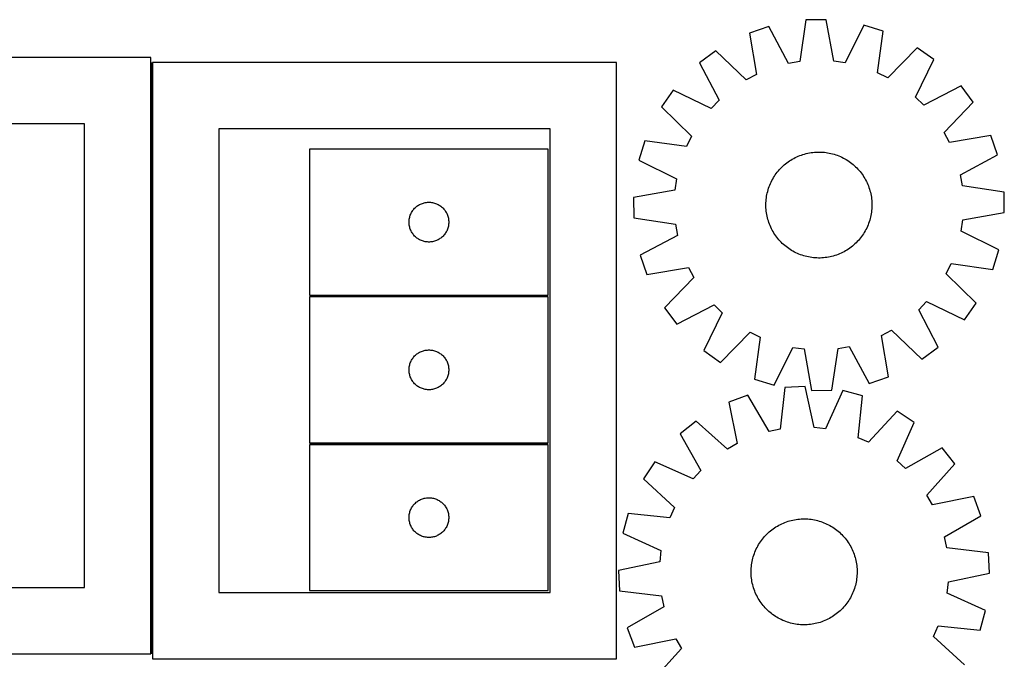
# Model space of a CAD drawing. Header units: millimetres. Extents: x 7 to 1493, y 7 to 2993.
# Tile 5 of 13: x 741 to 1484, y 639 to 1122. Entities that reach past the tile are written whole.
import ezdxf

# ---------------------------------------------------------------- set-up
doc = ezdxf.new("R2010")
doc.units = ezdxf.units.MM
doc.layers.add('COMMON', color=5, linetype='CONTINUOUS', true_color=0x0000ff)
doc.layers.add('CUT', color=7, linetype='CONTINUOUS', true_color=0x000000)

msp = doc.modelspace()

# ---------------------------------------------------------------- linework, layer by layer
at = {"layer": 'COMMON'}
for p, q in [((840.54634, 1089.3806), (840.54634, 643.266221)), ((959.725614, 913.223179), (1139.725614, 913.223179)), ((959.725614, 801.723178), (1139.725614, 801.723178))]:
    msp.add_line(p, q, dxfattribs=at)
at = {"layer": 'CUT'}
for p, q in [((1306.110115, 1116.657382), (1291.550014, 1111.68405)), ((1321.108113, 1088.65676), (1306.110115, 1116.657382)), ((1334.227524, 1121.543805), (1329.555838, 1090.12486)), ((1349.611846, 1121.774407), (1334.227524, 1121.543805)), ((1355.223122, 1090.509597), (1349.611846, 1121.774407)), ((1377.863079, 1117.732914), (1363.711054, 1089.295352)), ((1392.565698, 1113.198212), (1377.863079, 1117.732914)), ((1291.550014, 1111.68405), (1296.815965, 1080.359227)), ((1388.240982, 1081.729631), (1392.565698, 1113.198212)), ((1418.185328, 1100.624413), (1395.938262, 1077.951901)), ((1430.76705, 1091.768296), (1418.185328, 1100.624413)), ((839.79634, 1093.266221), (489.79634, 1093.266221)), ((839.79634, 643.266221), (839.79634, 1093.266221)), ((1266.318757, 1098.348028), (1254.008123, 1089.118789)), ((1289.235369, 1076.352491), (1266.318757, 1098.348028)), ((1191.296341, 1089.3806), (841.296341, 1089.3806)), ((841.296341, 1089.3806), (841.296341, 639.3806)), ((1191.296341, 639.3806), (1191.296341, 1089.3806)), ((1254.008123, 1089.118789), (1268.696243, 1060.954381)), ((1329.555838, 1090.12486), (1321.108113, 1088.65676)), ((1363.711054, 1089.295352), (1355.223122, 1090.509597)), ((1416.929674, 1063.176308), (1430.76705, 1091.768296)), ((1296.815965, 1080.359227), (1289.235369, 1076.352491)), ((1395.938262, 1077.951901), (1388.240982, 1081.729631)), ((1451.247248, 1071.893002), (1423.082839, 1057.204883)), ((1460.476486, 1059.582368), (1451.247248, 1071.893002)), ((1234.132829, 1068.638591), (1225.276712, 1056.056869)), ((1262.724817, 1054.801215), (1234.132829, 1068.638591)), ((1423.082839, 1057.204883), (1416.929674, 1063.176308)), ((1225.276712, 1056.056869), (1247.949225, 1033.809804)), ((1268.696243, 1060.954381), (1262.724817, 1054.801215)), ((1438.480949, 1036.665756), (1460.476486, 1059.582368)), ((789.79634, 1043.266221), (539.79634, 1043.266221)), ((789.79634, 693.266221), (789.79634, 1043.266221)), ((1141.296341, 1039.3806), (891.296341, 1039.3806)), ((891.296341, 1039.3806), (891.296341, 689.3806)), ((1141.296341, 689.3806), (1141.296341, 1039.3806)), ((1247.949225, 1033.809804), (1244.171494, 1026.112523)), ((1442.487686, 1029.08516), (1438.480949, 1036.665756)), ((1473.812508, 1034.351111), (1442.487686, 1029.08516)), ((1478.78584, 1019.791011), (1473.812508, 1034.351111)), ((1212.702913, 1030.43724), (1208.168211, 1015.73462)), ((1244.171494, 1026.112523), (1212.702913, 1030.43724)), ((1139.725614, 1023.97318), (959.725614, 1023.97318)), ((959.725614, 1023.97318), (959.725614, 913.97318)), ((1139.725614, 913.97318), (1139.725614, 1023.97318)), ((1326.161404, 1017.680977), (1327.294551, 1018.224103)), ((1327.294551, 1018.224103), (1328.444198, 1018.731368)), ((1328.444198, 1018.731368), (1329.609212, 1019.202272)), ((1329.609212, 1019.202272), (1330.788442, 1019.636349)), ((1330.788442, 1019.636349), (1331.980725, 1020.033171)), ((1331.980725, 1020.033171), (1333.184884, 1020.392347)), ((1333.184884, 1020.392347), (1334.399731, 1020.713522)), ((1334.399731, 1020.713522), (1335.624067, 1020.99638)), ((1335.624067, 1020.99638), (1336.856684, 1021.240641)), ((1336.856684, 1021.240641), (1338.096364, 1021.446063)), ((1338.096364, 1021.446063), (1339.341886, 1021.612445)), ((1339.341886, 1021.612445), (1340.592019, 1021.739622)), ((1340.592019, 1021.739622), (1341.84553, 1021.827469)), ((1341.84553, 1021.827469), (1343.101182, 1021.875899)), ((1343.101182, 1021.875899), (1344.357735, 1021.884863)), ((1344.357735, 1021.884863), (1345.61395, 1021.854354)), ((1345.61395, 1021.854354), (1346.868587, 1021.784402)), ((1346.868587, 1021.784402), (1348.120407, 1021.675075)), ((1348.120407, 1021.675075), (1349.368176, 1021.526481)), ((1349.368176, 1021.526481), (1350.610662, 1021.338767)), ((1350.610662, 1021.338767), (1351.846638, 1021.112118)), ((1351.846638, 1021.112118), (1353.074885, 1020.846758)), ((1353.074885, 1020.846758), (1354.294191, 1020.542949)), ((1354.294191, 1020.542949), (1355.503352, 1020.200991)), ((1355.503352, 1020.200991), (1356.701176, 1019.821221)), ((1356.701176, 1019.821221), (1357.88648, 1019.404013)), ((1357.88648, 1019.404013), (1359.058093, 1018.94978)), ((1359.058093, 1018.94978), (1360.214862, 1018.45897)), ((1360.214862, 1018.45897), (1361.355642, 1017.932067)), ((1361.355642, 1017.932067), (1362.479309, 1017.369592)), ((1450.785219, 1004.793012), (1478.78584, 1019.791011)), ((1208.168211, 1015.73462), (1236.605773, 1001.582595)), ((1315.091879, 1009.517206), (1315.974058, 1010.412063)), ((1315.974058, 1010.412063), (1316.883909, 1011.278768)), ((1316.883909, 1011.278768), (1317.820535, 1012.116466)), ((1317.820535, 1012.116466), (1318.783012, 1012.924331)), ((1318.783012, 1012.924331), (1319.770389, 1013.701565)), ((1319.770389, 1013.701565), (1320.781693, 1014.447401)), ((1320.781693, 1014.447401), (1321.815925, 1015.161103)), ((1321.815925, 1015.161103), (1322.872065, 1015.841967)), ((1322.872065, 1015.841967), (1323.949069, 1016.489321)), ((1323.949069, 1016.489321), (1325.045877, 1017.102527)), ((1325.045877, 1017.102527), (1326.161404, 1017.680977)), ((1362.479309, 1017.369592), (1363.584754, 1016.772098)), ((1363.584754, 1016.772098), (1364.670886, 1016.140177)), ((1364.670886, 1016.140177), (1365.736633, 1015.474451)), ((1365.736633, 1015.474451), (1366.780942, 1014.775578)), ((1366.780942, 1014.775578), (1367.802785, 1014.044247)), ((1367.802785, 1014.044247), (1368.801151, 1013.28118)), ((1368.801151, 1013.28118), (1369.775057, 1012.48713)), ((1369.775057, 1012.48713), (1370.72354, 1011.662881)), ((1370.72354, 1011.662881), (1371.645665, 1010.809246)), ((1371.645665, 1010.809246), (1372.540521, 1009.927068)), ((1309.760949, 1002.542427), (1310.426674, 1003.608174)), ((1310.426674, 1003.608174), (1311.125548, 1004.652484)), ((1311.125548, 1004.652484), (1311.856879, 1005.674326)), ((1311.856879, 1005.674326), (1312.619946, 1006.672693)), ((1312.619946, 1006.672693), (1313.413995, 1007.646598)), ((1313.413995, 1007.646598), (1314.238244, 1008.595081)), ((1314.238244, 1008.595081), (1315.091879, 1009.517206)), ((1372.540521, 1009.927068), (1373.407226, 1009.017216)), ((1373.407226, 1009.017216), (1374.244924, 1008.08059)), ((1374.244924, 1008.08059), (1375.052789, 1007.118114)), ((1375.052789, 1007.118114), (1375.830023, 1006.130736)), ((1375.830023, 1006.130736), (1376.575859, 1005.119432)), ((1376.575859, 1005.119432), (1377.289562, 1004.085201)), ((1377.289562, 1004.085201), (1377.970426, 1003.029061)), ((1377.970426, 1003.029061), (1378.61778, 1001.952056)), ((1452.253319, 996.345288), (1450.785219, 1004.793012)), ((1236.605773, 1001.582595), (1235.391529, 993.094664)), ((1306.079905, 994.572717), (1306.497112, 995.758021)), ((1306.497112, 995.758021), (1306.951345, 996.929635)), ((1306.951345, 996.929635), (1307.442155, 998.086403)), ((1307.442155, 998.086403), (1307.969058, 999.227183)), ((1307.969058, 999.227183), (1308.531534, 1000.350851)), ((1308.531534, 1000.350851), (1309.129027, 1001.456296)), ((1309.129027, 1001.456296), (1309.760949, 1002.542427)), ((1378.61778, 1001.952056), (1379.230985, 1000.855249)), ((1379.230985, 1000.855249), (1379.809436, 999.739721)), ((1379.809436, 999.739721), (1380.352562, 998.606575)), ((1380.352562, 998.606575), (1380.859827, 997.456927)), ((1380.859827, 997.456927), (1381.33073, 996.291914)), ((1381.33073, 996.291914), (1381.764807, 995.112684)), ((1483.672264, 991.673602), (1452.253319, 996.345288)), ((1235.391529, 993.094664), (1204.126719, 987.483387)), ((1304.374645, 987.239718), (1304.562359, 988.482203)), ((1304.562359, 988.482203), (1304.789007, 989.718179)), ((1304.789007, 989.718179), (1305.054367, 990.946426)), ((1305.054367, 990.946426), (1305.358176, 992.165732)), ((1305.358176, 992.165732), (1305.700134, 993.374894)), ((1305.700134, 993.374894), (1306.079905, 994.572717)), ((1381.764807, 995.112684), (1382.16163, 993.9204)), ((1382.16163, 993.9204), (1382.520806, 992.716241)), ((1382.520806, 992.716241), (1382.841981, 991.501394)), ((1382.841981, 991.501394), (1383.124838, 990.277058)), ((1383.124838, 990.277058), (1383.369099, 989.044442)), ((1383.369099, 989.044442), (1383.574522, 987.804761)), ((1483.902865, 976.28928), (1483.672264, 991.673602)), ((1040.116716, 980.491387), (1040.722399, 980.970769)), ((1040.722399, 980.970769), (1041.351958, 981.418336)), ((1041.351958, 981.418336), (1042.003722, 981.8329)), ((1042.003722, 981.8329), (1042.675962, 982.213362)), ((1042.675962, 982.213362), (1043.366898, 982.558714)), ((1043.366898, 982.558714), (1044.074695, 982.86804)), ((1044.074695, 982.86804), (1044.797478, 983.140519)), ((1044.797478, 983.140519), (1045.533329, 983.375428)), ((1045.533329, 983.375428), (1046.280298, 983.572146)), ((1046.280298, 983.572146), (1047.036402, 983.73015)), ((1047.036402, 983.73015), (1047.799638, 983.849021)), ((1047.799638, 983.849021), (1048.567982, 983.928443)), ((1048.567982, 983.928443), (1049.339395, 983.968207)), ((1049.339395, 983.968207), (1050.111832, 983.968207)), ((1050.111832, 983.968207), (1050.883246, 983.928443)), ((1050.883246, 983.928443), (1051.651589, 983.849021)), ((1051.651589, 983.849021), (1052.414825, 983.73015)), ((1052.414825, 983.73015), (1053.17093, 983.572146)), ((1053.17093, 983.572146), (1053.917898, 983.375428)), ((1053.917898, 983.375428), (1054.653749, 983.140519)), ((1054.653749, 983.140519), (1055.376532, 982.86804)), ((1055.376532, 982.86804), (1056.08433, 982.558714)), ((1056.08433, 982.558714), (1056.775265, 982.213362)), ((1056.775265, 982.213362), (1057.447506, 981.8329)), ((1057.447506, 981.8329), (1058.099269, 981.418336)), ((1058.099269, 981.418336), (1058.728828, 980.970769)), ((1058.728828, 980.970769), (1059.334511, 980.491387)), ((1204.126719, 987.483387), (1204.35732, 972.099065)), ((1304.016262, 982.229277), (1304.046771, 983.485492)), ((1304.025227, 980.972723), (1304.016262, 982.229277)), ((1304.073657, 979.717072), (1304.025227, 980.972723)), ((1304.046771, 983.485492), (1304.116724, 984.740128)), ((1304.116724, 984.740128), (1304.226051, 985.991949)), ((1304.226051, 985.991949), (1304.374645, 987.239718)), ((1383.574522, 987.804761), (1383.740904, 986.559239)), ((1383.740904, 986.559239), (1383.868081, 985.309106)), ((1383.868081, 985.309106), (1383.955927, 984.055595)), ((1383.955927, 984.055595), (1384.004357, 982.799944)), ((1384.013322, 981.54339), (1383.982813, 980.287175)), ((1384.004357, 982.799944), (1384.013322, 981.54339)), ((1035.220198, 972.793247), (1035.436083, 973.534903)), ((1035.436083, 973.534903), (1035.689861, 974.264462)), ((1035.689861, 974.264462), (1035.98086, 974.979989)), ((1035.98086, 974.979989), (1036.308307, 975.679587)), ((1036.308307, 975.679587), (1036.671335, 976.361401)), ((1036.671335, 976.361401), (1037.06898, 977.023623)), ((1037.06898, 977.023623), (1037.500189, 977.664497)), ((1037.500189, 977.664497), (1037.963817, 978.282323)), ((1037.963817, 978.282323), (1038.458635, 978.875462)), ((1038.458635, 978.875462), (1038.983331, 979.442343)), ((1038.983331, 979.442343), (1039.536514, 979.981461)), ((1039.536514, 979.981461), (1040.116716, 980.491387)), ((1059.334511, 980.491387), (1059.914714, 979.981461)), ((1059.914714, 979.981461), (1060.467896, 979.442343)), ((1060.467896, 979.442343), (1060.992593, 978.875462)), ((1060.992593, 978.875462), (1061.487411, 978.282323)), ((1061.487411, 978.282323), (1061.951039, 977.664497)), ((1061.951039, 977.664497), (1062.382247, 977.023623)), ((1062.382247, 977.023623), (1062.779892, 976.361401)), ((1062.779892, 976.361401), (1063.14292, 975.679587)), ((1063.14292, 975.679587), (1063.470367, 974.979989)), ((1063.470367, 974.979989), (1063.761366, 974.264462)), ((1063.761366, 974.264462), (1064.015144, 973.534903)), ((1064.015144, 973.534903), (1064.23103, 972.793247)), ((1304.161503, 978.463561), (1304.073657, 979.717072)), ((1304.28868, 977.213427), (1304.161503, 978.463561)), ((1304.455062, 975.967906), (1304.28868, 977.213427)), ((1304.660485, 974.728225), (1304.455062, 975.967906)), ((1304.904746, 973.495609), (1304.660485, 974.728225)), ((1305.187603, 972.271273), (1304.904746, 973.495609)), ((1383.240577, 974.054488), (1382.975217, 972.82624)), ((1383.467225, 975.290464), (1383.240577, 974.054488)), ((1383.654939, 976.532949), (1383.467225, 975.290464)), ((1383.803533, 977.780718), (1383.654939, 976.532949)), ((1383.91286, 979.032538), (1383.803533, 977.780718)), ((1383.982813, 980.287175), (1383.91286, 979.032538)), ((1452.638055, 970.678003), (1483.902865, 976.28928)), ((1034.725614, 968.97318), (1034.745502, 969.745362)), ((1034.745502, 968.200999), (1034.725614, 968.97318)), ((1034.745502, 969.745362), (1034.805116, 970.515495)), ((1034.805116, 967.430865), (1034.745502, 968.200999)), ((1034.805116, 970.515495), (1034.904295, 971.281539)), ((1034.904295, 966.664822), (1034.805116, 967.430865)), ((1034.904295, 971.281539), (1035.042778, 972.041461)), ((1035.042778, 965.904899), (1034.904295, 966.664822)), ((1035.042778, 972.041461), (1035.220198, 972.793247)), ((1035.220198, 965.153114), (1035.042778, 965.904899)), ((1064.23103, 972.793247), (1064.408449, 972.041461)), ((1064.408449, 965.904899), (1064.23103, 965.153114)), ((1064.408449, 972.041461), (1064.546932, 971.281539)), ((1064.546932, 966.664822), (1064.408449, 965.904899)), ((1064.546932, 971.281539), (1064.646112, 970.515495)), ((1064.646112, 967.430865), (1064.546932, 966.664822)), ((1064.646112, 970.515495), (1064.705725, 969.745362)), ((1064.705725, 968.200999), (1064.646112, 967.430865)), ((1064.705725, 969.745362), (1064.725614, 968.97318)), ((1064.725614, 968.97318), (1064.705725, 968.200999)), ((1204.35732, 972.099065), (1235.776265, 967.427379)), ((1235.776265, 967.427379), (1237.244365, 958.979655)), ((1305.508778, 971.056426), (1305.187603, 972.271273)), ((1305.867954, 969.852266), (1305.508778, 971.056426)), ((1306.264777, 968.659983), (1305.867954, 969.852266)), ((1306.698854, 967.480753), (1306.264777, 968.659983)), ((1307.169757, 966.315739), (1306.698854, 967.480753)), ((1307.677022, 965.166092), (1307.169757, 966.315739)), ((1381.078239, 966.843032), (1380.587429, 965.686264)), ((1381.532472, 968.014646), (1381.078239, 966.843032)), ((1381.949679, 969.19995), (1381.532472, 968.014646)), ((1382.32945, 970.397773), (1381.949679, 969.19995)), ((1382.671408, 971.606935), (1382.32945, 970.397773)), ((1382.975217, 972.82624), (1382.671408, 971.606935)), ((1451.423811, 962.190072), (1452.638055, 970.678003)), ((1035.436083, 964.411458), (1035.220198, 965.153114)), ((1035.689861, 963.681899), (1035.436083, 964.411458)), ((1035.98086, 962.966372), (1035.689861, 963.681899)), ((1036.308307, 962.266773), (1035.98086, 962.966372)), ((1036.671335, 961.584959), (1036.308307, 962.266773)), ((1037.06898, 960.922737), (1036.671335, 961.584959)), ((1037.500189, 960.281864), (1037.06898, 960.922737)), ((1037.963817, 959.664038), (1037.500189, 960.281864)), ((1038.458635, 959.070899), (1037.963817, 959.664038)), ((1038.983331, 958.504018), (1038.458635, 959.070899)), ((1039.536514, 957.9649), (1038.983331, 958.504018)), ((1060.467896, 958.504018), (1059.914714, 957.9649)), ((1060.992593, 959.070899), (1060.467896, 958.504018)), ((1061.487411, 959.664038), (1060.992593, 959.070899)), ((1061.951039, 960.281864), (1061.487411, 959.664038)), ((1062.382247, 960.922737), (1061.951039, 960.281864)), ((1062.779892, 961.584959), (1062.382247, 960.922737)), ((1063.14292, 962.266773), (1062.779892, 961.584959)), ((1063.470367, 962.966372), (1063.14292, 962.266773)), ((1063.761366, 963.681899), (1063.470367, 962.966372)), ((1064.015144, 964.411458), (1063.761366, 963.681899)), ((1064.23103, 965.153114), (1064.015144, 964.411458)), ((1237.244365, 958.979655), (1209.243744, 943.981656)), ((1308.220148, 964.032946), (1307.677022, 965.166092)), ((1308.798599, 962.917418), (1308.220148, 964.032946)), ((1309.411804, 961.820611), (1308.798599, 962.917418)), ((1310.059158, 960.743606), (1309.411804, 961.820611)), ((1310.740022, 959.687466), (1310.059158, 960.743606)), ((1311.453725, 958.653234), (1310.740022, 959.687466)), ((1312.199561, 957.641931), (1311.453725, 958.653234)), ((1376.904036, 959.120183), (1376.172705, 958.098341)), ((1377.60291, 960.164493), (1376.904036, 959.120183)), ((1378.268635, 961.23024), (1377.60291, 960.164493)), ((1378.900557, 962.316371), (1378.268635, 961.23024)), ((1379.49805, 963.421816), (1378.900557, 962.316371)), ((1380.060526, 964.545483), (1379.49805, 963.421816)), ((1380.587429, 965.686264), (1380.060526, 964.545483)), ((1479.861373, 948.038047), (1451.423811, 962.190072)), ((1040.116716, 957.454974), (1039.536514, 957.9649)), ((1040.722399, 956.975592), (1040.116716, 957.454974)), ((1041.351958, 956.528025), (1040.722399, 956.975592)), ((1042.003722, 956.113461), (1041.351958, 956.528025)), ((1042.675962, 955.732998), (1042.003722, 956.113461)), ((1043.366898, 955.387646), (1042.675962, 955.732998)), ((1044.074695, 955.078321), (1043.366898, 955.387646)), ((1044.797478, 954.805842), (1044.074695, 955.078321)), ((1045.533329, 954.570932), (1044.797478, 954.805842)), ((1046.280298, 954.374215), (1045.533329, 954.570932)), ((1047.036402, 954.216211), (1046.280298, 954.374215)), ((1047.799638, 954.09734), (1047.036402, 954.216211)), ((1048.567982, 954.017917), (1047.799638, 954.09734)), ((1049.339395, 953.978153), (1048.567982, 954.017917)), ((1050.111832, 953.978153), (1049.339395, 953.978153)), ((1050.883246, 954.017917), (1050.111832, 953.978153)), ((1051.651589, 954.09734), (1050.883246, 954.017917)), ((1052.414825, 954.216211), (1051.651589, 954.09734)), ((1053.17093, 954.374215), (1052.414825, 954.216211)), ((1053.917898, 954.570932), (1053.17093, 954.374215)), ((1054.653749, 954.805842), (1053.917898, 954.570932)), ((1055.376532, 955.078321), (1054.653749, 954.805842)), ((1056.08433, 955.387646), (1055.376532, 955.078321)), ((1056.775265, 955.732998), (1056.08433, 955.387646)), ((1057.447506, 956.113461), (1056.775265, 955.732998)), ((1058.099269, 956.528025), (1057.447506, 956.113461)), ((1058.728828, 956.975592), (1058.099269, 956.528025)), ((1059.334511, 957.454974), (1058.728828, 956.975592)), ((1059.914714, 957.9649), (1059.334511, 957.454974)), ((1312.976795, 956.654553), (1312.199561, 957.641931)), ((1313.78466, 955.692077), (1312.976795, 956.654553)), ((1314.622358, 954.75545), (1313.78466, 955.692077)), ((1315.489063, 953.845599), (1314.622358, 954.75545)), ((1316.383919, 952.963421), (1315.489063, 953.845599)), ((1317.306044, 952.109786), (1316.383919, 952.963421)), ((1318.254527, 951.285537), (1317.306044, 952.109786)), ((1319.228433, 950.491487), (1318.254527, 951.285537)), ((1370.209049, 951.656201), (1369.246572, 950.848336)), ((1371.145675, 952.493899), (1370.209049, 951.656201)), ((1372.055526, 953.360604), (1371.145675, 952.493899)), ((1372.937705, 954.255461), (1372.055526, 953.360604)), ((1373.79134, 955.177586), (1372.937705, 954.255461)), ((1374.615589, 956.126069), (1373.79134, 955.177586)), ((1375.409639, 957.099974), (1374.615589, 956.126069)), ((1376.172705, 958.098341), (1375.409639, 957.099974)), ((1209.243744, 943.981656), (1214.217076, 929.421556)), ((1320.226799, 949.72842), (1319.228433, 950.491487)), ((1321.248642, 948.997089), (1320.226799, 949.72842)), ((1322.292951, 948.298216), (1321.248642, 948.997089)), ((1323.358698, 947.63249), (1322.292951, 948.298216)), ((1324.44483, 947.000569), (1323.358698, 947.63249)), ((1325.550275, 946.403075), (1324.44483, 947.000569)), ((1326.673942, 945.8406), (1325.550275, 946.403075)), ((1327.814722, 945.313697), (1326.673942, 945.8406)), ((1328.971491, 944.822887), (1327.814722, 945.313697)), ((1330.143104, 944.368654), (1328.971491, 944.822887)), ((1331.328408, 943.951446), (1330.143104, 944.368654)), ((1332.526232, 943.571676), (1331.328408, 943.951446)), ((1333.735393, 943.229717), (1332.526232, 943.571676)), ((1356.048859, 943.739496), (1354.8447, 943.38032)), ((1357.241142, 944.136318), (1356.048859, 943.739496)), ((1358.420372, 944.570395), (1357.241142, 944.136318)), ((1359.585386, 945.041298), (1358.420372, 944.570395)), ((1360.735033, 945.548563), (1359.585386, 945.041298)), ((1361.86818, 946.091689), (1360.735033, 945.548563)), ((1362.983707, 946.67014), (1361.86818, 946.091689)), ((1364.080515, 947.283345), (1362.983707, 946.67014)), ((1365.157519, 947.9307), (1364.080515, 947.283345)), ((1366.213659, 948.611564), (1365.157519, 947.9307)), ((1367.247891, 949.325266), (1366.213659, 948.611564)), ((1368.259195, 950.071102), (1367.247891, 949.325266)), ((1369.246572, 950.848336), (1368.259195, 950.071102)), ((1475.326671, 933.335427), (1479.861373, 948.038047)), ((1334.954699, 942.925908), (1333.735393, 943.229717)), ((1336.182946, 942.660549), (1334.954699, 942.925908)), ((1337.418922, 942.4339), (1336.182946, 942.660549)), ((1338.661408, 942.246186), (1337.418922, 942.4339)), ((1339.909177, 942.097592), (1338.661408, 942.246186)), ((1341.160997, 941.988265), (1339.909177, 942.097592)), ((1342.415634, 941.918313), (1341.160997, 941.988265)), ((1343.671849, 941.887804), (1342.415634, 941.918313)), ((1344.928402, 941.896768), (1343.671849, 941.887804)), ((1346.184054, 941.945198), (1344.928402, 941.896768)), ((1347.437565, 942.033045), (1346.184054, 941.945198)), ((1348.687698, 942.160222), (1347.437565, 942.033045)), ((1349.93322, 942.326604), (1348.687698, 942.160222)), ((1351.1729, 942.532026), (1349.93322, 942.326604)), ((1352.405517, 942.776287), (1351.1729, 942.532026)), ((1353.629853, 943.059144), (1352.405517, 942.776287)), ((1354.8447, 943.38032), (1353.629853, 943.059144)), ((1440.080359, 929.962863), (1443.85809, 937.660144)), ((1443.85809, 937.660144), (1475.326671, 933.335427)), ((1214.217076, 929.421556), (1245.541898, 934.687507)), ((1245.541898, 934.687507), (1249.548635, 927.106911)), ((1462.752872, 907.715798), (1440.080359, 929.962863)), ((1249.548635, 927.106911), (1227.553098, 904.190299)), ((959.725614, 913.97318), (1139.725614, 913.97318)), ((1139.725614, 912.473179), (959.725614, 912.473179)), ((959.725614, 912.473179), (959.725614, 802.473179)), ((1139.725614, 802.473179), (1139.725614, 912.473179)), ((1236.782336, 891.879665), (1264.946745, 906.567784)), ((1264.946745, 906.567784), (1271.09991, 900.596359)), ((1419.333341, 902.818286), (1425.304767, 908.971452)), ((1425.304767, 908.971452), (1453.896755, 895.134075)), ((1453.896755, 895.134075), (1462.752872, 907.715798)), ((1227.553098, 904.190299), (1236.782336, 891.879665)), ((1271.09991, 900.596359), (1257.262534, 872.004371)), ((1434.021461, 874.653878), (1419.333341, 902.818286)), ((1269.844256, 863.148253), (1292.091322, 885.820766)), ((1292.091322, 885.820766), (1299.788602, 882.043036)), ((1391.213619, 883.41344), (1398.794215, 887.420176)), ((1398.794215, 887.420176), (1421.710827, 865.424639)), ((1299.788602, 882.043036), (1295.463886, 850.574455)), ((1396.47957, 852.088617), (1391.213619, 883.41344)), ((1040.116716, 868.991386), (1040.722399, 869.470768)), ((1040.722399, 869.470768), (1041.351958, 869.918335)), ((1041.351958, 869.918335), (1042.003722, 870.332899)), ((1042.003722, 870.332899), (1042.675962, 870.713361)), ((1042.675962, 870.713361), (1043.366898, 871.058713)), ((1043.366898, 871.058713), (1044.074695, 871.368039)), ((1044.074695, 871.368039), (1044.797478, 871.640518)), ((1044.797478, 871.640518), (1045.533329, 871.875427)), ((1045.533329, 871.875427), (1046.280298, 872.072145)), ((1046.280298, 872.072145), (1047.036402, 872.230149)), ((1047.036402, 872.230149), (1047.799638, 872.34902)), ((1047.799638, 872.34902), (1048.567982, 872.428442)), ((1048.567982, 872.428442), (1049.339395, 872.468206)), ((1049.339395, 872.468206), (1050.111832, 872.468206)), ((1050.111832, 872.468206), (1050.883246, 872.428442)), ((1050.883246, 872.428442), (1051.651589, 872.34902)), ((1051.651589, 872.34902), (1052.414825, 872.230149)), ((1052.414825, 872.230149), (1053.17093, 872.072145)), ((1053.17093, 872.072145), (1053.917898, 871.875427)), ((1053.917898, 871.875427), (1054.653749, 871.640518)), ((1054.653749, 871.640518), (1055.376532, 871.368039)), ((1055.376532, 871.368039), (1056.08433, 871.058713)), ((1056.08433, 871.058713), (1056.775265, 870.713361)), ((1056.775265, 870.713361), (1057.447506, 870.332899)), ((1057.447506, 870.332899), (1058.099269, 869.918335)), ((1058.099269, 869.918335), (1058.728828, 869.470768)), ((1058.728828, 869.470768), (1059.334511, 868.991386)), ((1257.262534, 872.004371), (1269.844256, 863.148253)), ((1310.166505, 846.039753), (1324.31853, 874.477315)), ((1324.31853, 874.477315), (1332.806462, 873.26307)), ((1332.806462, 873.26307), (1338.417738, 841.99826)), ((1353.80206, 842.228862), (1358.473746, 873.647807)), ((1358.473746, 873.647807), (1366.921471, 875.115907)), ((1366.921471, 875.115907), (1381.919469, 847.115285)), ((1421.710827, 865.424639), (1434.021461, 874.653878)), ((1035.220198, 861.293246), (1035.436083, 862.034902)), ((1035.436083, 862.034902), (1035.689861, 862.764461)), ((1035.689861, 862.764461), (1035.98086, 863.479988)), ((1035.98086, 863.479988), (1036.308307, 864.179586)), ((1036.308307, 864.179586), (1036.671335, 864.8614)), ((1036.671335, 864.8614), (1037.06898, 865.523622)), ((1037.06898, 865.523622), (1037.500189, 866.164496)), ((1037.500189, 866.164496), (1037.963817, 866.782322)), ((1037.963817, 866.782322), (1038.458635, 867.375461)), ((1038.458635, 867.375461), (1038.983331, 867.942342)), ((1038.983331, 867.942342), (1039.536514, 868.48146)), ((1039.536514, 868.48146), (1040.116716, 868.991386)), ((1059.334511, 868.991386), (1059.914714, 868.48146)), ((1059.914714, 868.48146), (1060.467896, 867.942342)), ((1060.467896, 867.942342), (1060.992593, 867.375461)), ((1060.992593, 867.375461), (1061.487411, 866.782322)), ((1061.487411, 866.782322), (1061.951039, 866.164496)), ((1061.951039, 866.164496), (1062.382247, 865.523622)), ((1062.382247, 865.523622), (1062.779892, 864.8614)), ((1062.779892, 864.8614), (1063.14292, 864.179586)), ((1063.14292, 864.179586), (1063.470367, 863.479988)), ((1063.470367, 863.479988), (1063.761366, 862.764461)), ((1063.761366, 862.764461), (1064.015144, 862.034902)), ((1064.015144, 862.034902), (1064.23103, 861.293246)), ((1034.725614, 857.473179), (1034.745502, 858.245361)), ((1034.745502, 856.700998), (1034.725614, 857.473179)), ((1034.745502, 858.245361), (1034.805116, 859.015494)), ((1034.805116, 855.930864), (1034.745502, 856.700998)), ((1034.805116, 859.015494), (1034.904295, 859.781538)), ((1034.904295, 855.164821), (1034.805116, 855.930864)), ((1034.904295, 859.781538), (1035.042778, 860.54146)), ((1035.042778, 854.404898), (1034.904295, 855.164821)), ((1035.042778, 860.54146), (1035.220198, 861.293246)), ((1035.220198, 853.653113), (1035.042778, 854.404898)), ((1064.23103, 861.293246), (1064.408449, 860.54146)), ((1064.408449, 854.404898), (1064.23103, 853.653113)), ((1064.408449, 860.54146), (1064.546932, 859.781538)), ((1064.546932, 855.164821), (1064.408449, 854.404898)), ((1064.546932, 859.781538), (1064.646112, 859.015494)), ((1064.646112, 855.930864), (1064.546932, 855.164821)), ((1064.646112, 859.015494), (1064.705725, 858.245361)), ((1064.705725, 856.700998), (1064.646112, 855.930864)), ((1064.705725, 858.245361), (1064.725614, 857.473179)), ((1064.725614, 857.473179), (1064.705725, 856.700998)), ((1035.436083, 852.911457), (1035.220198, 853.653113)), ((1035.689861, 852.181898), (1035.436083, 852.911457)), ((1035.98086, 851.466371), (1035.689861, 852.181898)), ((1036.308307, 850.766772), (1035.98086, 851.466371)), ((1036.671335, 850.084958), (1036.308307, 850.766772)), ((1037.06898, 849.422736), (1036.671335, 850.084958)), ((1037.500189, 848.781863), (1037.06898, 849.422736)), ((1037.963817, 848.164037), (1037.500189, 848.781863)), ((1038.458635, 847.570898), (1037.963817, 848.164037)), ((1038.983331, 847.004017), (1038.458635, 847.570898)), ((1039.536514, 846.464899), (1038.983331, 847.004017)), ((1060.467896, 847.004017), (1059.914714, 846.464899)), ((1060.992593, 847.570898), (1060.467896, 847.004017)), ((1061.487411, 848.164037), (1060.992593, 847.570898)), ((1061.951039, 848.781863), (1061.487411, 848.164037)), ((1062.382247, 849.422736), (1061.951039, 848.781863)), ((1062.779892, 850.084958), (1062.382247, 849.422736)), ((1063.14292, 850.766772), (1062.779892, 850.084958)), ((1063.470367, 851.466371), (1063.14292, 850.766772)), ((1063.761366, 852.181898), (1063.470367, 851.466371)), ((1064.015144, 852.911457), (1063.761366, 852.181898)), ((1064.23103, 853.653113), (1064.015144, 852.911457)), ((1295.463886, 850.574455), (1310.166505, 846.039753)), ((1381.919469, 847.115285), (1396.47957, 852.088617)), ((1040.116716, 845.954973), (1039.536514, 846.464899)), ((1040.722399, 845.475591), (1040.116716, 845.954973)), ((1041.351958, 845.028024), (1040.722399, 845.475591)), ((1042.003722, 844.61346), (1041.351958, 845.028024)), ((1042.675962, 844.232997), (1042.003722, 844.61346)), ((1043.366898, 843.887645), (1042.675962, 844.232997)), ((1044.074695, 843.57832), (1043.366898, 843.887645)), ((1044.797478, 843.305841), (1044.074695, 843.57832)), ((1045.533329, 843.070931), (1044.797478, 843.305841)), ((1046.280298, 842.874214), (1045.533329, 843.070931)), ((1047.036402, 842.71621), (1046.280298, 842.874214)), ((1047.799638, 842.597339), (1047.036402, 842.71621)), ((1048.567982, 842.517916), (1047.799638, 842.597339)), ((1049.339395, 842.478152), (1048.567982, 842.517916)), ((1050.111832, 842.478152), (1049.339395, 842.478152)), ((1050.883246, 842.517916), (1050.111832, 842.478152)), ((1051.651589, 842.597339), (1050.883246, 842.517916)), ((1052.414825, 842.71621), (1051.651589, 842.597339)), ((1053.17093, 842.874214), (1052.414825, 842.71621)), ((1053.917898, 843.070931), (1053.17093, 842.874214)), ((1054.653749, 843.305841), (1053.917898, 843.070931)), ((1055.376532, 843.57832), (1054.653749, 843.305841)), ((1056.08433, 843.887645), (1055.376532, 843.57832)), ((1056.775265, 844.232997), (1056.08433, 843.887645)), ((1057.447506, 844.61346), (1056.775265, 844.232997)), ((1058.099269, 845.028024), (1057.447506, 844.61346)), ((1058.728828, 845.475591), (1058.099269, 845.028024)), ((1059.334511, 845.954973), (1058.728828, 845.475591)), ((1059.914714, 846.464899), (1059.334511, 845.954973)), ((1318.391374, 844.281284), (1314.77204, 812.723794)), ((1333.759402, 845.025765), (1318.391374, 844.281284)), ((1340.412139, 813.96589), (1333.759402, 845.025765)), ((1338.417738, 841.99826), (1353.80206, 842.228862)), ((1362.129893, 841.930435), (1348.935901, 813.035914)), ((1376.975814, 837.889497), (1362.129893, 841.930435)), ((1290.452924, 838.458153), (1276.067118, 833.001128)), ((1276.067118, 833.001128), (1282.376727, 801.869736)), ((1306.378082, 810.974265), (1290.452924, 838.458153)), ((1373.704914, 806.293991), (1376.975814, 837.889497)), ((1403.001245, 826.1787), (1381.524115, 802.775545)), ((1415.871836, 817.747897), (1403.001245, 826.1787)), ((1251.295519, 818.829546), (1239.300118, 809.194148)), ((1274.934233, 797.61196), (1251.295519, 818.829546)), ((1402.997477, 788.709549), (1415.871836, 817.747897)), ((1314.77204, 812.723794), (1306.378082, 810.974265)), ((1348.935901, 813.035914), (1340.412139, 813.96589)), ((959.725614, 802.473179), (1139.725614, 802.473179)), ((1239.300118, 809.194148), (1254.921043, 781.536211)), ((1381.524115, 802.775545), (1373.704914, 806.293991)), ((1139.725614, 800.973178), (959.725614, 800.973178)), ((959.725614, 800.973178), (959.725614, 690.973178)), ((1139.725614, 690.973178), (1139.725614, 800.973178)), ((1282.376727, 801.869736), (1274.934233, 797.61196)), ((1437.004656, 798.567967), (1409.346719, 782.947042)), ((1446.640054, 786.572565), (1437.004656, 798.567967)), ((1220.120188, 788.061327), (1211.689385, 775.190736)), ((1249.158536, 775.186968), (1220.120188, 788.061327)), ((1409.346719, 782.947042), (1402.997477, 788.709549)), ((1254.921043, 781.536211), (1249.158536, 775.186968)), ((1425.422468, 762.933851), (1446.640054, 786.572565)), ((1211.689385, 775.190736), (1235.09254, 753.713606)), ((1040.116716, 757.491385), (1040.722399, 757.970767)), ((1040.722399, 757.970767), (1041.351958, 758.418334)), ((1041.351958, 758.418334), (1042.003722, 758.832898)), ((1042.003722, 758.832898), (1042.675962, 759.21336)), ((1042.675962, 759.21336), (1043.366898, 759.558712)), ((1043.366898, 759.558712), (1044.074695, 759.868038)), ((1044.074695, 759.868038), (1044.797478, 760.140517)), ((1044.797478, 760.140517), (1045.533329, 760.375426)), ((1045.533329, 760.375426), (1046.280298, 760.572144)), ((1046.280298, 760.572144), (1047.036402, 760.730148)), ((1047.036402, 760.730148), (1047.799638, 760.849019)), ((1047.799638, 760.849019), (1048.567982, 760.928441)), ((1048.567982, 760.928441), (1049.339395, 760.968205)), ((1049.339395, 760.968205), (1050.111832, 760.968205)), ((1050.111832, 760.968205), (1050.883246, 760.928441)), ((1050.883246, 760.928441), (1051.651589, 760.849019)), ((1051.651589, 760.849019), (1052.414825, 760.730148)), ((1052.414825, 760.730148), (1053.17093, 760.572144)), ((1053.17093, 760.572144), (1053.917898, 760.375426)), ((1053.917898, 760.375426), (1054.653749, 760.140517)), ((1054.653749, 760.140517), (1055.376532, 759.868038)), ((1055.376532, 759.868038), (1056.08433, 759.558712)), ((1056.08433, 759.558712), (1056.775265, 759.21336)), ((1056.775265, 759.21336), (1057.447506, 758.832898)), ((1057.447506, 758.832898), (1058.099269, 758.418334)), ((1058.099269, 758.418334), (1058.728828, 757.970767)), ((1058.728828, 757.970767), (1059.334511, 757.491385)), ((1429.680244, 755.491358), (1425.422468, 762.933851)), ((1460.811636, 761.800967), (1429.680244, 755.491358)), ((1466.268662, 747.415161), (1460.811636, 761.800967)), ((1035.220198, 749.793245), (1035.436083, 750.534901)), ((1035.436083, 750.534901), (1035.689861, 751.26446)), ((1035.689861, 751.26446), (1035.98086, 751.979987)), ((1035.98086, 751.979987), (1036.308307, 752.679585)), ((1036.308307, 752.679585), (1036.671335, 753.361399)), ((1036.671335, 753.361399), (1037.06898, 754.023621)), ((1037.06898, 754.023621), (1037.500189, 754.664495)), ((1037.500189, 754.664495), (1037.963817, 755.282321)), ((1037.963817, 755.282321), (1038.458635, 755.87546)), ((1038.458635, 755.87546), (1038.983331, 756.442341)), ((1038.983331, 756.442341), (1039.536514, 756.981459)), ((1039.536514, 756.981459), (1040.116716, 757.491385)), ((1059.334511, 757.491385), (1059.914714, 756.981459)), ((1059.914714, 756.981459), (1060.467896, 756.442341)), ((1060.467896, 756.442341), (1060.992593, 755.87546)), ((1060.992593, 755.87546), (1061.487411, 755.282321)), ((1061.487411, 755.282321), (1061.951039, 754.664495)), ((1061.951039, 754.664495), (1062.382247, 754.023621)), ((1062.382247, 754.023621), (1062.779892, 753.361399)), ((1062.779892, 753.361399), (1063.14292, 752.679585)), ((1063.14292, 752.679585), (1063.470367, 751.979987)), ((1063.470367, 751.979987), (1063.761366, 751.26446)), ((1063.761366, 751.26446), (1064.015144, 750.534901)), ((1064.015144, 750.534901), (1064.23103, 749.793245)), ((1235.09254, 753.713606), (1231.574094, 745.894405)), ((1034.725614, 745.973178), (1034.745502, 746.74536)), ((1034.745502, 745.200997), (1034.725614, 745.973178)), ((1034.745502, 746.74536), (1034.805116, 747.515493)), ((1034.805116, 744.430863), (1034.745502, 745.200997)), ((1034.805116, 747.515493), (1034.904295, 748.281537)), ((1034.904295, 743.66482), (1034.805116, 744.430863)), ((1034.904295, 748.281537), (1035.042778, 749.041459)), ((1035.042778, 742.904897), (1034.904295, 743.66482)), ((1035.042778, 749.041459), (1035.220198, 749.793245)), ((1064.23103, 749.793245), (1064.408449, 749.041459)), ((1064.408449, 749.041459), (1064.546932, 748.281537)), ((1064.546932, 743.66482), (1064.408449, 742.904897)), ((1064.546932, 748.281537), (1064.646112, 747.515493)), ((1064.646112, 744.430863), (1064.546932, 743.66482)), ((1064.646112, 747.515493), (1064.705725, 746.74536)), ((1064.705725, 745.200997), (1064.646112, 744.430863)), ((1064.705725, 746.74536), (1064.725614, 745.973178)), ((1064.725614, 745.973178), (1064.705725, 745.200997)), ((1199.978588, 749.165305), (1195.93765, 734.319385)), ((1231.574094, 745.894405), (1199.978588, 749.165305)), ((1319.537418, 742.752256), (1320.728904, 743.151464)), ((1320.728904, 743.151464), (1321.932342, 743.513049)), ((1321.932342, 743.513049), (1323.146544, 743.836655)), ((1323.146544, 743.836655), (1324.370312, 744.121963)), ((1324.370312, 744.121963), (1325.602437, 744.36869)), ((1325.602437, 744.36869), (1326.841704, 744.576593)), ((1326.841704, 744.576593), (1328.08689, 744.745468)), ((1328.08689, 744.745468), (1329.336766, 744.875147)), ((1329.336766, 744.875147), (1330.590099, 744.965502)), ((1330.590099, 744.965502), (1331.845651, 745.016445)), ((1331.845651, 745.016445), (1333.102184, 745.027924)), ((1333.102184, 745.027924), (1334.358457, 744.99993)), ((1334.358457, 744.99993), (1335.613232, 744.932488)), ((1335.613232, 744.932488), (1336.865268, 744.825667)), ((1336.865268, 744.825667), (1338.113332, 744.679571)), ((1338.113332, 744.679571), (1339.356191, 744.494344)), ((1339.356191, 744.494344), (1340.592618, 744.270169)), ((1340.592618, 744.270169), (1341.821394, 744.007269)), ((1341.821394, 744.007269), (1343.041305, 743.705901)), ((1343.041305, 743.705901), (1344.251149, 743.366363)), ((1344.251149, 743.366363), (1345.44973, 742.988991)), ((1345.44973, 742.988991), (1346.635866, 742.574156)), ((1438.784774, 731.490002), (1466.268662, 747.415161)), ((1035.220198, 742.153112), (1035.042778, 742.904897)), ((1035.436083, 741.411456), (1035.220198, 742.153112)), ((1035.689861, 740.681897), (1035.436083, 741.411456)), ((1035.98086, 739.96637), (1035.689861, 740.681897)), ((1036.308307, 739.266771), (1035.98086, 739.96637)), ((1036.671335, 738.584957), (1036.308307, 739.266771)), ((1037.06898, 737.922735), (1036.671335, 738.584957)), ((1037.500189, 737.281862), (1037.06898, 737.922735)), ((1037.963817, 736.664036), (1037.500189, 737.281862)), ((1038.458635, 736.070897), (1037.963817, 736.664036)), ((1038.983331, 735.504016), (1038.458635, 736.070897)), ((1060.992593, 736.070897), (1060.467896, 735.504016)), ((1061.487411, 736.664036), (1060.992593, 736.070897)), ((1061.951039, 737.281862), (1061.487411, 736.664036)), ((1062.382247, 737.922735), (1061.951039, 737.281862)), ((1062.779892, 738.584957), (1062.382247, 737.922735)), ((1063.14292, 739.266771), (1062.779892, 738.584957)), ((1063.470367, 739.96637), (1063.14292, 739.266771)), ((1063.761366, 740.681897), (1063.470367, 739.96637)), ((1064.015144, 741.411456), (1063.761366, 740.681897)), ((1064.23103, 742.153112), (1064.015144, 741.411456)), ((1064.408449, 742.904897), (1064.23103, 742.153112)), ((1306.584588, 735.206433), (1307.545446, 736.016223)), ((1307.545446, 736.016223), (1308.531266, 736.795432)), ((1308.531266, 736.795432), (1309.541075, 737.54329)), ((1309.541075, 737.54329), (1310.573876, 738.259061)), ((1310.573876, 738.259061), (1311.628651, 738.942038)), ((1311.628651, 738.942038), (1312.704358, 739.591546)), ((1312.704358, 739.591546), (1313.799936, 740.206945)), ((1313.799936, 740.206945), (1314.914303, 740.787628)), ((1314.914303, 740.787628), (1316.04636, 741.333021)), ((1316.04636, 741.333021), (1317.19499, 741.842586)), ((1317.19499, 741.842586), (1318.359059, 742.31582)), ((1318.359059, 742.31582), (1319.537418, 742.752256)), ((1346.635866, 742.574156), (1347.808387, 742.122269)), ((1347.808387, 742.122269), (1348.966135, 741.633775)), ((1348.966135, 741.633775), (1350.107968, 741.109157)), ((1350.107968, 741.109157), (1351.232759, 740.548931)), ((1351.232759, 740.548931), (1352.339397, 739.953651)), ((1352.339397, 739.953651), (1353.426792, 739.323905)), ((1353.426792, 739.323905), (1354.493869, 738.660314)), ((1354.493869, 738.660314), (1355.539575, 737.963532)), ((1355.539575, 737.963532), (1356.562879, 737.234248)), ((1356.562879, 737.234248), (1357.562771, 736.473181)), ((1357.562771, 736.473181), (1358.538264, 735.681082)), ((1358.538264, 735.681082), (1359.488395, 734.858733)), ((1039.536514, 734.964898), (1038.983331, 735.504016)), ((1040.116716, 734.454972), (1039.536514, 734.964898)), ((1040.722399, 733.97559), (1040.116716, 734.454972)), ((1041.351958, 733.528023), (1040.722399, 733.97559)), ((1042.003722, 733.113459), (1041.351958, 733.528023)), ((1042.675962, 732.732996), (1042.003722, 733.113459)), ((1043.366898, 732.387644), (1042.675962, 732.732996)), ((1044.074695, 732.078319), (1043.366898, 732.387644)), ((1044.797478, 731.80584), (1044.074695, 732.078319)), ((1045.533329, 731.57093), (1044.797478, 731.80584)), ((1046.280298, 731.374213), (1045.533329, 731.57093)), ((1047.036402, 731.216209), (1046.280298, 731.374213)), ((1047.799638, 731.097338), (1047.036402, 731.216209)), ((1048.567982, 731.017915), (1047.799638, 731.097338)), ((1049.339395, 730.978151), (1048.567982, 731.017915)), ((1050.111832, 730.978151), (1049.339395, 730.978151)), ((1050.883246, 731.017915), (1050.111832, 730.978151)), ((1051.651589, 731.097338), (1050.883246, 731.017915)), ((1052.414825, 731.216209), (1051.651589, 731.097338)), ((1053.17093, 731.374213), (1052.414825, 731.216209)), ((1053.917898, 731.57093), (1053.17093, 731.374213)), ((1054.653749, 731.80584), (1053.917898, 731.57093)), ((1055.376532, 732.078319), (1054.653749, 731.80584)), ((1056.08433, 732.387644), (1055.376532, 732.078319)), ((1056.775265, 732.732996), (1056.08433, 732.387644)), ((1057.447506, 733.113459), (1056.775265, 732.732996)), ((1058.099269, 733.528023), (1057.447506, 733.113459)), ((1058.728828, 733.97559), (1058.099269, 733.528023)), ((1059.334511, 734.454972), (1058.728828, 733.97559)), ((1059.914714, 734.964898), (1059.334511, 734.454972)), ((1060.467896, 735.504016), (1059.914714, 734.964898)), ((1195.93765, 734.319385), (1224.83217, 721.125393)), ((1299.904553, 727.729067), (1300.633837, 728.752371)), ((1300.633837, 728.752371), (1301.394904, 729.752263)), ((1301.394904, 729.752263), (1302.187003, 730.727755)), ((1302.187003, 730.727755), (1303.009352, 731.677886)), ((1303.009352, 731.677886), (1303.86114, 732.601718)), ((1303.86114, 732.601718), (1304.741526, 733.498338)), ((1304.741526, 733.498338), (1305.64964, 734.366862)), ((1305.64964, 734.366862), (1306.584588, 735.206433)), ((1359.488395, 734.858733), (1360.412226, 734.006945)), ((1360.412226, 734.006945), (1361.308846, 733.126559)), ((1361.308846, 733.126559), (1362.177371, 732.218445)), ((1362.177371, 732.218445), (1363.016942, 731.283497)), ((1363.016942, 731.283497), (1363.826731, 730.322639)), ((1363.826731, 730.322639), (1364.60594, 729.336819)), ((1364.60594, 729.336819), (1365.353799, 728.32701)), ((1365.353799, 728.32701), (1366.06957, 727.294209)), ((1440.534302, 723.096045), (1438.784774, 731.490002)), ((1224.83217, 721.125393), (1223.902195, 712.601631)), ((1295.745816, 719.997879), (1296.23431, 721.155627)), ((1296.23431, 721.155627), (1296.758928, 722.29746)), ((1296.758928, 722.29746), (1297.319154, 723.42225)), ((1297.319154, 723.42225), (1297.914433, 724.528889)), ((1297.914433, 724.528889), (1298.54418, 725.616283)), ((1298.54418, 725.616283), (1299.207771, 726.68336)), ((1299.207771, 726.68336), (1299.904553, 727.729067)), ((1366.06957, 727.294209), (1366.752546, 726.239434)), ((1366.752546, 726.239434), (1367.402055, 725.163727)), ((1367.402055, 725.163727), (1368.017454, 724.068149)), ((1368.017454, 724.068149), (1368.598136, 722.953782)), ((1368.598136, 722.953782), (1369.143529, 721.821725)), ((1369.143529, 721.821725), (1369.653094, 720.673095)), ((1369.653094, 720.673095), (1370.126328, 719.509026)), ((1472.091792, 719.476711), (1440.534302, 723.096045)), ((1293.597915, 712.78211), (1293.860816, 714.010885)), ((1293.860816, 714.010885), (1294.162184, 715.230797)), ((1294.162184, 715.230797), (1294.501722, 716.44064)), ((1294.501722, 716.44064), (1294.879094, 717.639222)), ((1294.879094, 717.639222), (1295.293929, 718.825358)), ((1295.293929, 718.825358), (1295.745816, 719.997879)), ((1370.126328, 719.509026), (1370.562765, 718.330667)), ((1370.562765, 718.330667), (1370.961972, 717.13918)), ((1370.961972, 717.13918), (1371.323558, 715.935742)), ((1371.323558, 715.935742), (1371.647164, 714.721541)), ((1371.647164, 714.721541), (1371.932471, 713.497773)), ((1371.932471, 713.497773), (1372.179198, 712.265648)), ((1472.836273, 704.108683), (1472.091792, 719.476711)), ((1223.902195, 712.601631), (1192.84232, 705.948894)), ((1192.84232, 705.948894), (1193.586801, 690.580865)), ((1292.840161, 705.291675), (1292.868155, 706.547949)), ((1292.868155, 706.547949), (1292.935597, 707.802723)), ((1292.935597, 707.802723), (1293.042418, 709.05476)), ((1293.042418, 709.05476), (1293.188514, 710.302824)), ((1293.188514, 710.302824), (1293.373741, 711.545682)), ((1293.373741, 711.545682), (1293.597915, 712.78211)), ((1372.179198, 712.265648), (1372.387102, 711.026381)), ((1372.387102, 711.026381), (1372.555976, 709.781195)), ((1372.555976, 709.781195), (1372.685655, 708.531319)), ((1372.685655, 708.531319), (1372.77601, 707.277986)), ((1372.77601, 707.277986), (1372.826953, 706.022434)), ((1372.826953, 706.022434), (1372.838433, 704.765901)), ((1292.85164, 704.035142), (1292.840161, 705.291675)), ((1292.902583, 702.77959), (1292.85164, 704.035142)), ((1292.992938, 701.526258), (1292.902583, 702.77959)), ((1293.122617, 700.276381), (1292.992938, 701.526258)), ((1293.291492, 699.031195), (1293.122617, 700.276381)), ((1293.499395, 697.791928), (1293.291492, 699.031195)), ((1372.304852, 698.511894), (1372.080678, 697.275467)), ((1372.490079, 699.754753), (1372.304852, 698.511894)), ((1372.636175, 701.002816), (1372.490079, 699.754753)), ((1372.742997, 702.254853), (1372.636175, 701.002816)), ((1372.810438, 703.509627), (1372.742997, 702.254853)), ((1372.838433, 704.765901), (1372.810438, 703.509627)), ((1441.776398, 697.455946), (1472.836273, 704.108683)), ((539.79634, 693.266221), (789.79634, 693.266221)), ((959.725614, 690.973178), (1139.725614, 690.973178)), ((1293.746122, 696.559803), (1293.499395, 697.791928)), ((1294.03143, 695.336036), (1293.746122, 696.559803)), ((1294.355036, 694.121834), (1294.03143, 695.336036)), ((1294.716621, 692.918396), (1294.355036, 694.121834)), ((1295.115829, 691.72691), (1294.716621, 692.918396)), ((1295.552265, 690.54855), (1295.115829, 691.72691)), ((1370.384665, 691.232218), (1369.932778, 690.059698)), ((1370.799499, 692.418355), (1370.384665, 691.232218)), ((1371.176871, 693.616936), (1370.799499, 692.418355)), ((1371.516409, 694.826779), (1371.176871, 693.616936)), ((1371.817777, 696.046691), (1371.516409, 694.826779)), ((1372.080678, 697.275467), (1371.817777, 696.046691)), ((1440.846423, 688.932184), (1441.776398, 697.455946)), ((891.296341, 689.3806), (1141.296341, 689.3806)), ((1193.586801, 690.580865), (1225.144291, 686.961531)), ((1225.144291, 686.961531), (1226.893819, 678.567574)), ((1296.025499, 689.384482), (1295.552265, 690.54855)), ((1296.535064, 688.235852), (1296.025499, 689.384482)), ((1297.080457, 687.103795), (1296.535064, 688.235852)), ((1297.66114, 685.989427), (1297.080457, 687.103795)), ((1298.276539, 684.893849), (1297.66114, 685.989427)), ((1298.926047, 683.818142), (1298.276539, 684.893849)), ((1299.609024, 682.763368), (1298.926047, 683.818142)), ((1367.134414, 684.441293), (1366.470822, 683.374216)), ((1367.76416, 685.528688), (1367.134414, 684.441293)), ((1368.35944, 686.635326), (1367.76416, 685.528688)), ((1368.919665, 687.760117), (1368.35944, 686.635326)), ((1369.444284, 688.90195), (1368.919665, 687.760117)), ((1369.932778, 690.059698), (1369.444284, 688.90195)), ((1469.740944, 675.738192), (1440.846423, 688.932184)), ((1226.893819, 678.567574), (1199.409932, 662.642416)), ((1300.324795, 681.730566), (1299.609024, 682.763368)), ((1301.072653, 680.720757), (1300.324795, 681.730566)), ((1301.851862, 679.734937), (1301.072653, 680.720757)), ((1302.661651, 678.77408), (1301.851862, 679.734937)), ((1303.501223, 677.839132), (1302.661651, 678.77408)), ((1304.369747, 676.931017), (1303.501223, 677.839132)), ((1305.266367, 676.050632), (1304.369747, 676.931017)), ((1360.937068, 676.559238), (1360.028953, 675.690714)), ((1361.817453, 677.455859), (1360.937068, 676.559238)), ((1362.669241, 678.37969), (1361.817453, 677.455859)), ((1363.49159, 679.329821), (1362.669241, 678.37969)), ((1364.283689, 680.305314), (1363.49159, 679.329821)), ((1365.044756, 681.305206), (1364.283689, 680.305314)), ((1365.774041, 682.32851), (1365.044756, 681.305206)), ((1366.470822, 683.374216), (1365.774041, 682.32851)), ((1306.190199, 675.198844), (1305.266367, 676.050632)), ((1307.14033, 674.376495), (1306.190199, 675.198844)), ((1308.115822, 673.584396), (1307.14033, 674.376495)), ((1309.115714, 672.823329), (1308.115822, 673.584396)), ((1310.139018, 672.094044), (1309.115714, 672.823329)), ((1311.184725, 671.397263), (1310.139018, 672.094044)), ((1312.251802, 670.733671), (1311.184725, 671.397263)), ((1313.339196, 670.103925), (1312.251802, 670.733671)), ((1314.445835, 669.508645), (1313.339196, 670.103925)), ((1315.570625, 668.94842), (1314.445835, 669.508645)), ((1316.712458, 668.423801), (1315.570625, 668.94842)), ((1349.632233, 668.724556), (1348.483603, 668.214991)), ((1350.76429, 669.269949), (1349.632233, 668.724556)), ((1351.878658, 669.850631), (1350.76429, 669.269949)), ((1352.974235, 670.46603), (1351.878658, 669.850631)), ((1354.049943, 671.115539), (1352.974235, 670.46603)), ((1355.104717, 671.798515), (1354.049943, 671.115539)), ((1356.137519, 672.514286), (1355.104717, 671.798515)), ((1357.147328, 673.262145), (1356.137519, 672.514286)), ((1358.133148, 674.041353), (1357.147328, 673.262145)), ((1359.094005, 674.851143), (1358.133148, 674.041353)), ((1360.028953, 675.690714), (1359.094005, 674.851143)), ((1465.700005, 660.892271), (1469.740944, 675.738192)), ((1199.409932, 662.642416), (1204.866957, 648.256609)), ((1317.870206, 667.935307), (1316.712458, 668.423801)), ((1319.042727, 667.48342), (1317.870206, 667.935307)), ((1320.228863, 667.068586), (1319.042727, 667.48342)), ((1321.427445, 666.691214), (1320.228863, 667.068586)), ((1322.637288, 666.351676), (1321.427445, 666.691214)), ((1323.857199, 666.050308), (1322.637288, 666.351676)), ((1325.085975, 665.787407), (1323.857199, 666.050308)), ((1326.322403, 665.563232), (1325.085975, 665.787407)), ((1327.565261, 665.378006), (1326.322403, 665.563232)), ((1328.813325, 665.23191), (1327.565261, 665.378006)), ((1330.065362, 665.125088), (1328.813325, 665.23191)), ((1331.320136, 665.057647), (1330.065362, 665.125088)), ((1332.576409, 665.029652), (1331.320136, 665.057647)), ((1333.832942, 665.041132), (1332.576409, 665.029652)), ((1335.088495, 665.092074), (1333.832942, 665.041132)), ((1336.341827, 665.18243), (1335.088495, 665.092074)), ((1337.591703, 665.312109), (1336.341827, 665.18243)), ((1338.836889, 665.480983), (1337.591703, 665.312109)), ((1340.076157, 665.688887), (1338.836889, 665.480983)), ((1341.308282, 665.935614), (1340.076157, 665.688887)), ((1342.532049, 666.220921), (1341.308282, 665.935614)), ((1343.746251, 666.544527), (1342.532049, 666.220921)), ((1344.949689, 666.906113), (1343.746251, 666.544527)), ((1346.141175, 667.30532), (1344.949689, 666.906113)), ((1347.319534, 667.741757), (1346.141175, 667.30532)), ((1348.483603, 668.214991), (1347.319534, 667.741757)), ((1430.586054, 656.34397), (1434.1045, 664.163171)), ((1434.1045, 664.163171), (1465.700005, 660.892271)), ((1204.866957, 648.256609), (1235.998349, 654.566219)), ((1235.998349, 654.566219), (1240.256125, 647.123725)), ((1453.989208, 634.86684), (1430.586054, 656.34397)), ((1240.256125, 647.123725), (1219.038539, 623.485011)), ((489.79634, 643.266221), (839.79634, 643.266221)), ((841.296341, 639.3806), (1191.296341, 639.3806))]:
    msp.add_line(p, q, dxfattribs=at)

doc.saveas('drawing.dxf')
